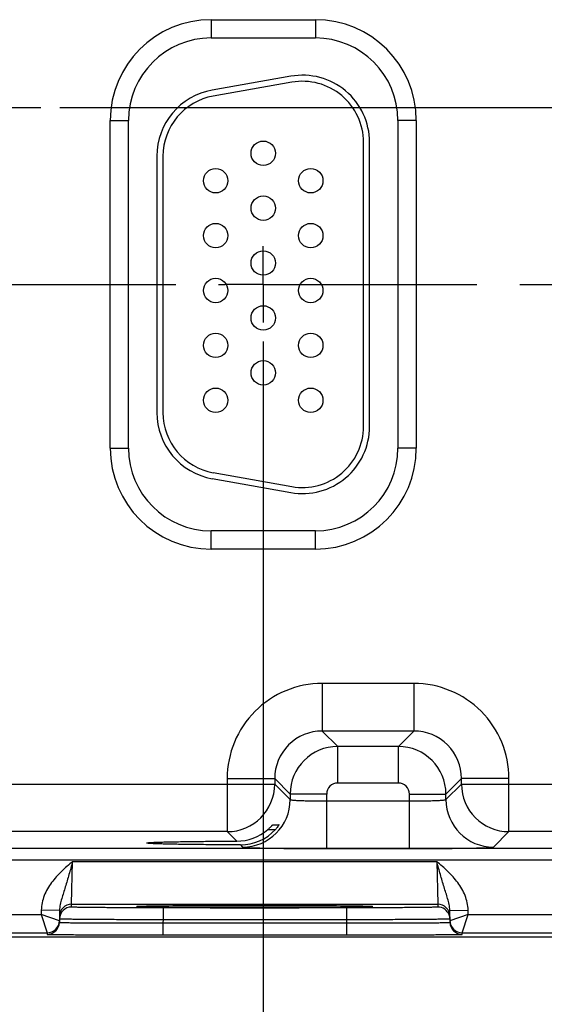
# Model space of a CAD drawing. Header units: inches. Extents: x 0 to 34, y 0 to 22.
# Tile 23 of 29: x 21.4 to 23.2, y 7.8 to 11. Entities that reach past the tile are written whole.
import ezdxf

# ---------------------------------------------------------------- set-up
doc = ezdxf.new("R2010")
doc.units = ezdxf.units.IN
doc.header["$LTSCALE"] = 1.87
doc.header["$MEASUREMENT"] = 0
doc.linetypes.add('CENTER', pattern=[0.6, 0.375, -0.075, 0.075, -0.075])
doc.layers.get('0').update_dxf_attribs({"linetype": 'CONTINUOUS'})
doc.layers.add('02___PRT_ALL_AXES', color=7, linetype='CONTINUOUS')
doc.layers.add('DIMENSIONS', color=7, linetype='CONTINUOUS')
doc.styles.get("Standard").update_dxf_attribs({"font": 'txt', "width": 0.8})
doc.dimstyles.new('DIMSTYLE_3', dxfattribs={"dimtxt": 0.125, "dimasz": 0.18, "dimexe": 0.125, "dimexo": 0.0625, "dimgap": 0.09, "dimtad": 0, "dimtih": 1, "dimtoh": 1, "dimlfac": 0.5, "dimzin": 4, "dimdsep": 46, "dimtxsty": 'STANDARD', "dimblk": '_FILLED', "dimblk1": '_FILLED', "dimblk2": '_FILLED', "dimcen": 0.09, "dimadec": 0, "dimazin": 0, "dimtp": 0.01, "dimtm": 0.01, "dimtfac": 1, "dimtofl": 0, "dimtmove": 0, "dimatfit": 3, "dimldrblk": '_FILLED', "dimfxl": 1, "dimtolj": 1, "dimtzin": 4, "dimarcsym": 0})

# ---------------------------------------------------------------- blocks, each defined once
blk = doc.blocks.new('*D37')
at = {"layer": 'DIMENSIONS', "color": 2, "linetype": 'CONTINUOUS'}
blk.add_line((22.2368, 9.9929), (22.2368, 7.3519), dxfattribs=at)
at = {"layer": 'DIMENSIONS', "color": 2, "linetype": 'CONTINUOUS', "insert": (22.1743, 7.2894), "char_height": 0.125, "width": 1.225, "attachment_point": 3, "rotation": 90, "line_spacing_factor": 0.9}
blk.add_mtext('6.79{\\Ftxt.shx;\\W1.000000;\\H0.125000; }[172.3]', dxfattribs=at)
blk = doc.blocks.new('_FILLED')
at = {"color": 0, "linetype": 'BYBLOCK'}
blk.add_solid([(0, 0), (-1, 0.174), (-1, -0.174)], dxfattribs=at)
blk = doc.blocks.new('*D38')
at = {"layer": 'DIMENSIONS', "color": 2, "linetype": 'CONTINUOUS'}
blk.add_line((24.3468, 9.9929), (24.3468, 7.3519), dxfattribs=at)
at = {"layer": 'DIMENSIONS', "color": 2, "linetype": 'CONTINUOUS', "insert": (24.2843, 7.2894), "char_height": 0.125, "width": 1.225, "attachment_point": 3, "rotation": 90, "line_spacing_factor": 0.9}
blk.add_mtext('7.84{\\Ftxt.shx;\\W1.000000;\\H0.125000; }[199.1]', dxfattribs=at)
blk = doc.blocks.new('*D40')
at = {"layer": 'DIMENSIONS', "color": 2, "linetype": 'CONTINUOUS'}
blk.add_line((21.5693, 10.7603), (26.5123, 10.7603), dxfattribs=at)
at = {"layer": 'DIMENSIONS', "color": 2, "linetype": 'CONTINUOUS', "insert": (26.5748, 10.8228), "char_height": 0.125, "width": 1.125, "attachment_point": 1, "line_spacing_factor": 0.9}
blk.add_mtext('1.36{\\Ftxt.shx;\\W1.000000;\\H0.125000; }[34.5]', dxfattribs=at)

msp = doc.modelspace()

# ---------------------------------------------------------------- linework, layer by layer
at = {"color": 7, "linetype": 'CONTINUOUS'}
for p, q in [((22.0658, 11.0485), (22.4078, 11.0485)), ((22.0658, 11.0485), (22.0658, 10.9885)), ((22.4078, 11.0485), (22.4078, 10.9885)), ((22.0658, 10.9885), (22.4078, 10.9885)), ((22.3276, 10.8631), (22.0696, 10.8176)), ((22.331, 10.8434), (22.073, 10.7979)), ((21.7347, 10.7174), (21.7947, 10.7174)), ((21.7347, 9.6434), (21.7347, 10.7174)), ((21.7947, 9.6434), (21.7947, 10.7174)), ((22.7388, 10.7174), (22.6788, 10.7174)), ((22.6788, 10.7174), (22.6788, 9.6434)), ((22.7388, 10.7174), (22.7388, 9.6434)), ((22.5658, 9.7144), (22.5658, 10.6464)), ((22.5858, 9.7144), (22.5858, 10.6464)), ((21.8878, 10.6009), (21.8878, 9.7599)), ((21.9078, 10.6009), (21.9078, 9.7599)), ((21.7347, 9.6434), (21.7947, 9.6434)), ((22.7388, 9.6434), (22.6788, 9.6434)), ((22.073, 9.563), (22.331, 9.5175)), ((22.0696, 9.5433), (22.3276, 9.4978)), ((22.4078, 9.3724), (22.0658, 9.3724)), ((22.0658, 9.3124), (22.0658, 9.3724)), ((22.4078, 9.3124), (22.4078, 9.3724)), ((22.4078, 9.3124), (22.0658, 9.3124)), ((22.7311, 8.8717), (22.4305, 8.8717)), ((22.4305, 8.8717), (22.4305, 8.7157)), ((22.7311, 8.8717), (22.7311, 8.7157)), ((22.7311, 8.7157), (22.4305, 8.7157)), ((22.4305, 8.7157), (22.4812, 8.665)), ((22.7311, 8.7157), (22.6804, 8.665)), ((22.6804, 8.665), (22.4812, 8.665)), ((22.4812, 8.545), (22.4812, 8.665)), ((22.6804, 8.545), (22.6804, 8.665)), ((22.1185, 8.5598), (22.2745, 8.5598)), ((22.1185, 8.5598), (22.1185, 8.3857)), ((22.2745, 8.5598), (22.3252, 8.509)), ((22.2745, 8.5598), (22.2745, 8.5417)), ((22.8871, 8.5598), (22.8363, 8.509)), ((23.043, 8.5598), (22.8871, 8.5598)), ((22.8871, 8.5417), (22.8871, 8.5598)), ((23.043, 8.3857), (23.043, 8.5598)), ((20.7771, 8.5417), (22.2745, 8.5417)), ((22.2745, 8.5417), (22.3252, 8.4909)), ((22.6804, 8.545), (22.4812, 8.545)), ((22.8363, 8.4909), (22.8871, 8.5417)), ((22.8871, 8.5417), (24.3845, 8.5417)), ((22.4452, 8.509), (22.3252, 8.509)), ((22.3252, 8.509), (22.3252, 8.4909)), ((22.4452, 8.3302), (22.4452, 8.509)), ((22.7163, 8.509), (22.8363, 8.509)), ((22.7163, 8.3302), (22.7163, 8.509)), ((22.8363, 8.4909), (22.8363, 8.509)), ((22.4452, 8.4862), (22.7163, 8.4862)), ((22.268, 8.4082), (22.2886, 8.4082)), ((22.2886, 8.4082), (22.2885, 8.4079)), ((22.1185, 8.3857), (20.933, 8.3857)), ((22.1185, 8.3857), (22.1497, 8.3545)), ((22.2519, 8.3927), (22.2766, 8.3927)), ((22.9923, 8.335), (23.043, 8.3857)), ((24.2285, 8.3857), (23.043, 8.3857)), ((22.162, 8.3423), (22.1693, 8.335)), ((25.2162, 8.3301), (17.1257, 8.3301)), ((22.4452, 8.3302), (22.7163, 8.3302)), ((25.2162, 8.2921), (17.1257, 8.2921)), ((21.6083, 8.1477), (21.6114, 8.2877)), ((21.6114, 8.2877), (22.8061, 8.2877)), ((22.8061, 8.2877), (22.8092, 8.1477)), ((21.6081, 8.1384), (21.6083, 8.1477)), ((21.6083, 8.1477), (22.8092, 8.1477)), ((21.828, 8.1401), (21.8296, 8.1401)), ((21.8418, 8.1406), (21.8287, 8.1401)), ((21.8296, 8.1401), (21.8317, 8.1402)), ((21.8317, 8.1402), (21.8342, 8.1403)), ((21.8342, 8.1403), (21.8387, 8.1405)), ((21.8387, 8.1405), (21.8462, 8.1406)), ((21.8462, 8.1406), (21.8579, 8.1409)), ((21.8579, 8.1409), (21.8757, 8.1412)), ((21.8757, 8.1412), (21.8982, 8.1415)), ((21.8982, 8.1415), (21.9268, 8.1418)), ((21.9268, 8.1418), (21.9642, 8.1421)), ((21.9642, 8.1421), (22.0025, 8.1423)), ((22.0025, 8.1423), (22.0477, 8.1425)), ((22.0477, 8.1425), (22.102, 8.1427)), ((22.102, 8.1427), (22.159, 8.1428)), ((22.159, 8.1428), (22.2116, 8.1428)), ((22.2116, 8.1428), (22.2691, 8.1428)), ((22.2691, 8.1428), (22.3209, 8.1427)), ((22.3209, 8.1427), (22.3675, 8.1425)), ((22.3675, 8.1425), (22.4151, 8.1423)), ((22.4151, 8.1423), (22.4557, 8.1421)), ((22.4557, 8.1421), (22.4902, 8.1418)), ((22.4902, 8.1418), (22.5192, 8.1415)), ((22.5192, 8.1415), (22.5429, 8.1412)), ((22.5429, 8.1412), (22.5616, 8.1409)), ((22.5616, 8.1409), (22.5722, 8.1406)), ((22.5722, 8.1406), (22.5789, 8.1405)), ((22.5889, 8.1401), (22.5758, 8.1405)), ((22.5789, 8.1405), (22.5831, 8.1403)), ((22.5831, 8.1403), (22.5854, 8.1402)), ((22.5854, 8.1402), (22.5874, 8.1402)), ((22.5874, 8.1402), (22.589, 8.1401)), ((22.8092, 8.1477), (22.8094, 8.1384)), ((20.7992, 8.1139), (21.5084, 8.1139)), ((21.5086, 8.1282), (21.5084, 8.1139)), ((21.5084, 8.1139), (21.528, 8.0539)), ((21.568, 8.0932), (21.5084, 8.1139)), ((21.5686, 8.1272), (21.5086, 8.1282)), ((21.5686, 8.1272), (21.5679, 8.0882)), ((22.5095, 8.1358), (21.908, 8.1358)), ((21.908, 8.1358), (21.908, 8.0965)), ((22.5095, 8.1358), (22.5095, 8.0965)), ((22.8489, 8.1272), (22.9089, 8.1282)), ((22.8496, 8.0882), (22.8489, 8.1272)), ((22.9092, 8.1139), (22.8495, 8.0932)), ((22.8895, 8.0539), (22.9092, 8.1139)), ((22.9092, 8.1139), (22.9089, 8.1282)), ((22.9092, 8.1139), (23.6184, 8.1139)), ((21.908, 8.0965), (21.9079, 8.0865)), ((21.9079, 8.0865), (22.5097, 8.0865)), ((21.9079, 8.0865), (21.9079, 8.0472)), ((22.5095, 8.0965), (21.908, 8.0965)), ((22.5095, 8.0965), (22.5097, 8.0865)), ((22.5097, 8.0865), (22.5097, 8.0472)), ((20.7795, 8.0539), (21.528, 8.0539)), ((21.528, 8.0539), (21.5279, 8.0489)), ((21.9079, 8.0472), (22.5097, 8.0472)), ((22.8895, 8.0539), (23.638, 8.0539)), ((22.8896, 8.0489), (22.8895, 8.0539)), ((25.6248, 8.0394), (16.5909, 8.0394))]:
    msp.add_line(p, q, dxfattribs=at)
for points in [[(21.8258, 8.1399), (21.826, 8.1399), (21.8263, 8.14), (21.8267, 8.14), (21.8273, 8.14), (21.828, 8.1401)], [(22.589, 8.1401), (22.5903, 8.14), (22.5908, 8.14), (22.5912, 8.14), (22.5915, 8.1399), (22.5917, 8.1399)]]:
    msp.add_lwpolyline(points, dxfattribs=at)
for centre in [(22.2368, 10.6104), (22.0808, 10.5204), (22.3928, 10.5204), (22.2368, 10.4304), (22.0808, 10.3404), (22.3928, 10.3404), (22.2368, 10.2504), (22.0808, 10.1604), (22.3928, 10.1604), (22.2368, 10.0704), (22.0808, 9.9804), (22.3928, 9.9804), (22.2368, 9.8904), (22.0808, 9.8004), (22.3928, 9.8004)]:
    msp.add_circle(centre, 0.04, dxfattribs=at)
for centre, radius, start, end in [((22.0658, 10.7174), 0.3311, 90, 180), ((22.4078, 10.7174), 0.3311, 0, 90), ((22.0658, 10.7174), 0.2711, 90, 180), ((22.4078, 10.7174), 0.2711, 0, 90), ((22.3658, 10.6464), 0.22, 0, 100), ((22.1078, 10.6009), 0.22, 100, 180), ((22.3658, 10.6464), 0.2, 0, 100), ((22.1078, 10.6009), 0.2, 100, 180), ((22.1078, 9.7599), 0.22, 180, 260), ((22.1078, 9.7599), 0.2, 180, 260), ((22.3658, 9.7144), 0.22, 260, 360), ((22.3658, 9.7144), 0.2, 260, 360), ((22.0658, 9.6434), 0.3311, 180, 270), ((22.0658, 9.6434), 0.2711, 180, 270), ((22.4078, 9.6434), 0.3311, 270, 360), ((22.4078, 9.6434), 0.2711, 270, 360), ((22.4304, 8.5598), 0.3119, 89.9965, 180.0035), ((22.7311, 8.5598), 0.3119, 359.9965, 90.0035), ((22.4304, 8.5598), 0.1559, 89.9716, 180.0283), ((22.7312, 8.5598), 0.1559, 359.9716, 90.0283), ((22.4812, 8.509), 0.156, 90.0146, 179.9846), ((22.6803, 8.509), 0.156, 0.0146, 89.9846), ((22.1185, 8.5417), 0.156, 270.021, 359.979), ((22.4812, 8.509), 0.036, 89.9966, 180.0034), ((22.6804, 8.509), 0.036, 359.9966, 90.0034), ((23.0431, 8.5417), 0.156, 180.021, 269.979), ((22.1692, 8.491), 0.156, 270.0209, 359.9791), ((22.9923, 8.491), 0.156, 180.0209, 269.9791), ((22.1492, 8.5118), 0.1572, 270.1941, 310.7845), ((22.1624, 8.497), 0.1547, 269.8484, 317.6118), ((21.6081, 8.0984), 0.04, 89.9992, 178.9986), ((21.6083, 8.1077), 0.04, 89.9992, 178.9986), ((22.8092, 8.1077), 0.04, 1.0014, 90.0008), ((22.8094, 8.0984), 0.04, 20.7796, 90.0003), ((22.8091, 8.0983), 0.0403, 1.0723, 20.7062), ((21.5279, 8.0889), 0.04, 270.0001, 358.9994), ((21.528, 8.0939), 0.04, 270.0018, 358.9994), ((21.528, 8.0939), 0.0401, 351.8218, 358.9914), ((22.8896, 8.0939), 0.0401, 181.0086, 188.1788), ((22.8895, 8.0939), 0.04, 181.0006, 269.9999), ((22.8896, 8.0889), 0.04, 181.0006, 269.9999)]:
    msp.add_arc(centre, radius, start, end, dxfattribs=at)
for points, knots in [([(22.3252, 8.4909), (22.3253, 8.4908), (22.3255, 8.4906), (22.3261, 8.4904), (22.3269, 8.4902), (22.3285, 8.4899), (22.3312, 8.4895), (22.3353, 8.4891), (22.3404, 8.4887), (22.3465, 8.4883), (22.3535, 8.4879), (22.3614, 8.4876), (22.37, 8.4873), (22.3829, 8.4869), (22.4003, 8.4865), (22.4223, 8.4863), (22.4375, 8.4862), (22.4452, 8.4862)], [0, 0, 0, 0, 0.0028, 0.007571, 0.014536, 0.023747, 0.048912, 0.082937, 0.125539, 0.176337, 0.234865, 0.300581, 0.372872, 0.451063, 0.622161, 0.807461, 1, 1, 1, 1]), ([(22.7163, 8.4862), (22.7241, 8.4862), (22.7392, 8.4863), (22.7612, 8.4865), (22.7787, 8.4869), (22.7915, 8.4873), (22.8002, 8.4876), (22.8081, 8.4879), (22.8151, 8.4883), (22.8212, 8.4887), (22.8263, 8.4891), (22.8303, 8.4895), (22.833, 8.4899), (22.8347, 8.4902), (22.8355, 8.4904), (22.836, 8.4906), (22.8363, 8.4908), (22.8363, 8.4909)], [0, 0, 0, 0, 0.192539, 0.377839, 0.548937, 0.627128, 0.699419, 0.765135, 0.823663, 0.874461, 0.917063, 0.951088, 0.976253, 0.985464, 0.992429, 0.9972, 1, 1, 1, 1]), ([(22.2519, 8.3927), (22.2529, 8.3935), (22.2548, 8.3952), (22.2576, 8.3978), (22.2601, 8.4002), (22.2625, 8.4026), (22.2642, 8.4044), (22.2655, 8.4057), (22.2663, 8.4065), (22.2669, 8.4072), (22.2674, 8.4076), (22.2677, 8.4079), (22.2678, 8.408), (22.2679, 8.4081), (22.268, 8.4082), (22.268, 8.4082)], [0, 0, 0, 0, 0.173344, 0.342239, 0.503511, 0.653218, 0.785993, 0.843867, 0.89463, 0.937022, 0.969653, 0.981851, 0.991063, 0.997138, 1, 1, 1, 1]), ([(22.2885, 8.4079), (22.2884, 8.4077), (22.2879, 8.4069), (22.2866, 8.405), (22.2842, 8.4017), (22.2808, 8.3974), (22.2781, 8.3943), (22.2766, 8.3927)], [0, 0, 0, 0, 0.049958, 0.132106, 0.368481, 0.667625, 1, 1, 1, 1]), ([(21.8544, 8.3484), (21.8544, 8.3485), (21.8545, 8.3486), (21.855, 8.3488), (21.856, 8.349), (21.8577, 8.3493), (21.8601, 8.3495), (21.8631, 8.3498), (21.8669, 8.3501), (21.8712, 8.3503), (21.8783, 8.3507), (21.8888, 8.3511), (21.9032, 8.3516), (21.9199, 8.352), (21.9389, 8.3524), (21.9599, 8.3528), (21.9828, 8.3532), (22.0075, 8.3535), (22.0433, 8.3539), (22.0909, 8.3543), (22.1297, 8.3545), (22.1497, 8.3545)], [0, 0, 0, 0, 0.000546, 0.001529, 0.005113, 0.010953, 0.019064, 0.029439, 0.042054, 0.056878, 0.073883, 0.114342, 0.163161, 0.219936, 0.284205, 0.355522, 0.433341, 0.517028, 0.605954, 0.796805, 1, 1, 1, 1]), ([(22.162, 8.3423), (22.1413, 8.3423), (22.1011, 8.3425), (22.0517, 8.3429), (22.0145, 8.3432), (21.9887, 8.3436), (21.9648, 8.3439), (21.9428, 8.3443), (21.923, 8.3447), (21.9055, 8.3452), (21.8904, 8.3457), (21.8794, 8.3461), (21.872, 8.3465), (21.8674, 8.3468), (21.8635, 8.347), (21.8603, 8.3473), (21.8578, 8.3475), (21.8561, 8.3478), (21.855, 8.348), (21.8545, 8.3482), (21.8544, 8.3484), (21.8544, 8.3484)], [0, 0, 0, 0, 0.201687, 0.391972, 0.480885, 0.564696, 0.642724, 0.714312, 0.778901, 0.835998, 0.885101, 0.925812, 0.942932, 0.957853, 0.97054, 0.980957, 0.989089, 0.994929, 0.998498, 0.999468, 1, 1, 1, 1]), ([(22.1693, 8.335), (22.1693, 8.3349), (22.1695, 8.3348), (22.1701, 8.3347), (22.1712, 8.3345), (22.1731, 8.3342), (22.1756, 8.334), (22.1787, 8.3338), (22.1825, 8.3336), (22.1869, 8.3334), (22.1939, 8.3331), (22.2042, 8.3327), (22.2181, 8.3323), (22.2343, 8.3319), (22.2524, 8.3316), (22.2723, 8.3313), (22.2939, 8.331), (22.3168, 8.3308), (22.3497, 8.3305), (22.3926, 8.3303), (22.4275, 8.3302), (22.4452, 8.3302)], [0, 0, 0, 0, 0.000833, 0.002206, 0.006659, 0.013424, 0.022497, 0.033865, 0.047502, 0.063379, 0.081459, 0.124054, 0.174892, 0.233496, 0.299314, 0.37173, 0.450061, 0.533571, 0.621474, 0.807113, 1, 1, 1, 1]), ([(22.7163, 8.3302), (22.7341, 8.3302), (22.7689, 8.3303), (22.8119, 8.3305), (22.8447, 8.3308), (22.8677, 8.331), (22.8893, 8.3313), (22.9092, 8.3316), (22.9273, 8.3319), (22.9434, 8.3323), (22.9574, 8.3327), (22.9677, 8.3331), (22.9747, 8.3334), (22.9791, 8.3336), (22.9828, 8.3338), (22.986, 8.334), (22.9885, 8.3342), (22.9903, 8.3345), (22.9915, 8.3347), (22.992, 8.3348), (22.9922, 8.3349), (22.9923, 8.335)], [0, 0, 0, 0, 0.192887, 0.378526, 0.466429, 0.549939, 0.62827, 0.700686, 0.766504, 0.825108, 0.875946, 0.918541, 0.936621, 0.952498, 0.966135, 0.977503, 0.986576, 0.993341, 0.997794, 0.999167, 1, 1, 1, 1]), ([(21.6114, 8.2877), (21.5991, 8.2771), (21.5744, 8.2557), (21.5465, 8.2256), (21.5285, 8.1984), (21.5178, 8.1762), (21.5107, 8.1527), (21.5088, 8.1364), (21.5086, 8.1282)], [0, 0, 0, 0, 0.250107, 0.500012, 0.625054, 0.750068, 0.87505, 1, 1, 1, 1]), ([(21.6114, 8.2877), (21.6095, 8.2806), (21.6055, 8.2663), (21.5978, 8.2384), (21.5897, 8.2114), (21.5814, 8.1852), (21.5756, 8.1662), (21.5705, 8.147), (21.5687, 8.1339), (21.5686, 8.1272)], [0, 0, 0, 0, 0.134218, 0.266709, 0.521449, 0.642959, 0.761737, 0.879896, 1, 1, 1, 1]), ([(22.9089, 8.1282), (22.9088, 8.1364), (22.9069, 8.1527), (22.8997, 8.1762), (22.889, 8.1984), (22.871, 8.2256), (22.8432, 8.2557), (22.8185, 8.2771), (22.8061, 8.2877)], [0, 0, 0, 0, 0.12495, 0.249932, 0.374946, 0.499988, 0.749893, 1, 1, 1, 1]), ([(22.8489, 8.1272), (22.8488, 8.1339), (22.847, 8.147), (22.842, 8.1662), (22.8361, 8.1852), (22.8278, 8.2114), (22.8198, 8.2384), (22.812, 8.2663), (22.8081, 8.2806), (22.8061, 8.2877)], [0, 0, 0, 0, 0.120104, 0.238263, 0.357041, 0.478551, 0.733291, 0.865782, 1, 1, 1, 1]), ([(21.908, 8.1358), (21.8885, 8.1358), (21.8503, 8.1358), (21.8031, 8.1359), (21.7671, 8.1361), (21.7419, 8.1362), (21.7184, 8.1364), (21.6966, 8.1365), (21.6769, 8.1367), (21.6594, 8.1369), (21.6463, 8.1371), (21.6371, 8.1373), (21.6312, 8.1374), (21.6259, 8.1375), (21.6213, 8.1376), (21.6173, 8.1377), (21.6141, 8.1379), (21.6119, 8.138), (21.6104, 8.1381), (21.6096, 8.1381), (21.609, 8.1382), (21.6085, 8.1382), (21.6083, 8.1383), (21.6081, 8.1384), (21.6081, 8.1384)], [0, 0, 0, 0, 0.195093, 0.382688, 0.4714, 0.555569, 0.634386, 0.70709, 0.77298, 0.831424, 0.881858, 0.903917, 0.923799, 0.941455, 0.956844, 0.969929, 0.980679, 0.989069, 0.992374, 0.995082, 0.997194, 0.998709, 0.999633, 1, 1, 1, 1]), ([(21.8287, 8.1401), (21.8277, 8.1401), (21.8261, 8.14), (21.8243, 8.1399), (21.8232, 8.1398), (21.8224, 8.1397), (21.8218, 8.1396), (21.8215, 8.1396), (21.8213, 8.1395), (21.8213, 8.1395)], [0, 0, 0, 0, 0.434014, 0.60498, 0.745139, 0.854442, 0.932943, 0.980898, 1, 1, 1, 1]), ([(21.8213, 8.1395), (21.8213, 8.1394), (21.8215, 8.1394), (21.8218, 8.1393), (21.8224, 8.1392), (21.8232, 8.1391), (21.8242, 8.139), (21.8261, 8.1389), (21.8276, 8.1389), (21.8286, 8.1388)], [0, 0, 0, 0, 0.019133, 0.067065, 0.145526, 0.254795, 0.394938, 0.565909, 1, 1, 1, 1]), ([(21.8286, 8.1388), (21.8348, 8.1385), (21.8506, 8.1381), (21.8795, 8.1377), (21.918, 8.1372), (21.9652, 8.1368), (22.0195, 8.1365), (22.1015, 8.1362), (22.2088, 8.136), (22.316, 8.1362), (22.3981, 8.1365), (22.4524, 8.1368), (22.4995, 8.1372), (22.5381, 8.1377), (22.5669, 8.1381), (22.5828, 8.1385), (22.5889, 8.1388)], [0, 0, 0, 0, 0.024286, 0.062595, 0.113812, 0.176419, 0.248572, 0.328145, 0.500002, 0.671859, 0.751431, 0.823584, 0.88619, 0.937406, 0.975714, 1, 1, 1, 1]), ([(22.5758, 8.1405), (22.5679, 8.1408), (22.5494, 8.1411), (22.5024, 8.1417), (22.4275, 8.1423), (22.3237, 8.1428), (22.2089, 8.1429), (22.0941, 8.1428), (21.9903, 8.1423), (21.9153, 8.1417), (21.8682, 8.1411), (21.8497, 8.1408), (21.8418, 8.1406)], [0, 0, 0, 0, 0.032236, 0.075768, 0.192263, 0.338305, 0.499876, 0.661464, 0.807557, 0.924131, 0.967712, 1, 1, 1, 1]), ([(22.8094, 8.1384), (22.8094, 8.1384), (22.8092, 8.1383), (22.809, 8.1382), (22.8085, 8.1382), (22.8079, 8.1381), (22.8071, 8.1381), (22.8057, 8.138), (22.8034, 8.1379), (22.8002, 8.1377), (22.7963, 8.1376), (22.7917, 8.1375), (22.7864, 8.1374), (22.7804, 8.1373), (22.7712, 8.1371), (22.7581, 8.1369), (22.7406, 8.1367), (22.7209, 8.1365), (22.6992, 8.1364), (22.6756, 8.1362), (22.6504, 8.1361), (22.6144, 8.1359), (22.5673, 8.1358), (22.529, 8.1358), (22.5095, 8.1358)], [0, 0, 0, 0, 0.000367, 0.001291, 0.002806, 0.004918, 0.007626, 0.010931, 0.019321, 0.030071, 0.043156, 0.058545, 0.076201, 0.096083, 0.118142, 0.168576, 0.22702, 0.29291, 0.365614, 0.444431, 0.5286, 0.617312, 0.804907, 1, 1, 1, 1]), ([(22.5962, 8.1395), (22.5962, 8.1395), (22.596, 8.1396), (22.5957, 8.1396), (22.5951, 8.1397), (22.5943, 8.1398), (22.5933, 8.1399), (22.5915, 8.14), (22.59, 8.1401), (22.5889, 8.1401)], [0, 0, 0, 0, 0.01914, 0.067086, 0.145565, 0.254848, 0.394999, 0.565968, 1, 1, 1, 1]), ([(22.5889, 8.1388), (22.59, 8.1389), (22.5915, 8.1389), (22.5933, 8.139), (22.5943, 8.1391), (22.5951, 8.1392), (22.5957, 8.1393), (22.596, 8.1394), (22.5962, 8.1394), (22.5962, 8.1395)], [0, 0, 0, 0, 0.434093, 0.605065, 0.745208, 0.854475, 0.932936, 0.980866, 1, 1, 1, 1]), ([(21.5679, 8.0882), (21.5679, 8.0882), (21.5681, 8.0881), (21.5684, 8.0881), (21.5689, 8.088), (21.5696, 8.088), (21.5706, 8.0879), (21.5717, 8.0878), (21.573, 8.0878), (21.5752, 8.0877), (21.5784, 8.0876), (21.5828, 8.0875), (21.5881, 8.0874), (21.594, 8.0873), (21.6008, 8.0872), (21.6113, 8.0871), (21.6261, 8.087), (21.6459, 8.0868), (21.6682, 8.0867), (21.6929, 8.0866), (21.7196, 8.0865), (21.7481, 8.0865), (21.789, 8.0864), (21.8424, 8.0864), (21.8858, 8.0865), (21.9079, 8.0865)], [0, 0, 0, 0, 0.000343, 0.001258, 0.002769, 0.004877, 0.007583, 0.010885, 0.014783, 0.019273, 0.030023, 0.043107, 0.058497, 0.076154, 0.096037, 0.118098, 0.168537, 0.226986, 0.292882, 0.365592, 0.444414, 0.528588, 0.617304, 0.804905, 1, 1, 1, 1]), ([(21.908, 8.0965), (21.8859, 8.0965), (21.8426, 8.0966), (21.7891, 8.0968), (21.7483, 8.097), (21.7198, 8.0972), (21.6931, 8.0973), (21.6684, 8.0975), (21.6461, 8.0977), (21.6263, 8.0979), (21.6115, 8.0981), (21.601, 8.0982), (21.5942, 8.0983), (21.5882, 8.0984), (21.583, 8.0985), (21.5786, 8.0986), (21.5754, 8.0987), (21.5732, 8.0987), (21.5719, 8.0988), (21.5708, 8.0988), (21.5698, 8.0989), (21.5691, 8.0989), (21.5686, 8.099), (21.5683, 8.099), (21.5681, 8.0991), (21.5681, 8.0991)], [0, 0, 0, 0, 0.195105, 0.382709, 0.471426, 0.555601, 0.634423, 0.707133, 0.773029, 0.831479, 0.881919, 0.90398, 0.923864, 0.941522, 0.956913, 0.969998, 0.980748, 0.985238, 0.989136, 0.992438, 0.995144, 0.997251, 0.998759, 0.99967, 1, 1, 1, 1]), ([(22.8494, 8.0991), (22.8494, 8.0991), (22.8492, 8.099), (22.8489, 8.099), (22.8484, 8.0989), (22.8477, 8.0989), (22.8468, 8.0988), (22.8457, 8.0988), (22.8443, 8.0987), (22.8422, 8.0987), (22.839, 8.0986), (22.8345, 8.0985), (22.8293, 8.0984), (22.8233, 8.0983), (22.8165, 8.0982), (22.8061, 8.0981), (22.7912, 8.0979), (22.7714, 8.0977), (22.7491, 8.0975), (22.7245, 8.0973), (22.6978, 8.0972), (22.6692, 8.097), (22.6284, 8.0968), (22.575, 8.0966), (22.5316, 8.0965), (22.5095, 8.0965)], [0, 0, 0, 0, 0.00033, 0.001241, 0.002749, 0.004856, 0.007562, 0.010864, 0.014762, 0.019252, 0.030002, 0.043087, 0.058477, 0.076135, 0.096019, 0.118081, 0.168521, 0.22697, 0.292867, 0.365576, 0.444398, 0.528573, 0.61729, 0.804895, 1, 1, 1, 1]), ([(22.5097, 8.0865), (22.5318, 8.0865), (22.5751, 8.0864), (22.6286, 8.0864), (22.6694, 8.0865), (22.6979, 8.0865), (22.7246, 8.0866), (22.7493, 8.0867), (22.7716, 8.0868), (22.7914, 8.087), (22.8063, 8.0871), (22.8167, 8.0872), (22.8235, 8.0873), (22.8295, 8.0874), (22.8347, 8.0875), (22.8392, 8.0876), (22.8424, 8.0877), (22.8445, 8.0878), (22.8459, 8.0878), (22.847, 8.0879), (22.8479, 8.088), (22.8486, 8.088), (22.8491, 8.0881), (22.8494, 8.0881), (22.8496, 8.0882), (22.8496, 8.0882)], [0, 0, 0, 0, 0.195095, 0.382696, 0.471412, 0.555586, 0.634408, 0.707117, 0.773014, 0.831463, 0.881902, 0.903963, 0.923846, 0.941503, 0.956893, 0.969977, 0.980727, 0.985217, 0.989115, 0.992417, 0.995123, 0.997231, 0.998742, 0.999657, 1, 1, 1, 1]), ([(21.5279, 8.0489), (21.5279, 8.0489), (21.528, 8.0489), (21.5281, 8.0488), (21.5282, 8.0488), (21.5285, 8.0488), (21.5291, 8.0488), (21.5298, 8.0487), (21.5309, 8.0487), (21.5321, 8.0486), (21.5336, 8.0486), (21.536, 8.0485), (21.5396, 8.0485), (21.5446, 8.0484), (21.5504, 8.0483), (21.5571, 8.0482), (21.5647, 8.0482), (21.5764, 8.0481), (21.593, 8.048), (21.6151, 8.0478), (21.6401, 8.0477), (21.6676, 8.0476), (21.6974, 8.0475), (21.7293, 8.0474), (21.7629, 8.0474), (21.7979, 8.0473), (21.8464, 8.0472), (21.8832, 8.0472), (21.9079, 8.0472)], [0, 0, 0, 0, 0.000092, 0.000323, 0.000702, 0.001231, 0.002737, 0.004843, 0.007547, 0.010849, 0.014746, 0.019237, 0.029987, 0.043072, 0.058464, 0.076123, 0.096008, 0.118071, 0.168514, 0.226966, 0.292866, 0.365578, 0.444402, 0.528578, 0.617296, 0.7097, 0.8049, 1, 1, 1, 1]), ([(22.5097, 8.0472), (22.5344, 8.0472), (22.5711, 8.0472), (22.6196, 8.0473), (22.6546, 8.0474), (22.6882, 8.0474), (22.7201, 8.0475), (22.7499, 8.0476), (22.7775, 8.0477), (22.8024, 8.0478), (22.8246, 8.048), (22.8412, 8.0481), (22.8529, 8.0482), (22.8604, 8.0482), (22.8671, 8.0483), (22.8729, 8.0484), (22.8779, 8.0485), (22.8815, 8.0485), (22.8839, 8.0486), (22.8854, 8.0486), (22.8867, 8.0487), (22.8877, 8.0487), (22.8885, 8.0488), (22.889, 8.0488), (22.8893, 8.0488), (22.8895, 8.0488), (22.8895, 8.0489), (22.8896, 8.0489), (22.8896, 8.0489)], [0, 0, 0, 0, 0.1951, 0.2903, 0.382704, 0.471422, 0.555598, 0.634422, 0.707134, 0.773034, 0.831486, 0.881929, 0.903992, 0.923877, 0.941536, 0.956928, 0.970013, 0.980763, 0.985254, 0.989151, 0.992453, 0.995157, 0.997263, 0.998769, 0.999298, 0.999677, 0.999908, 1, 1, 1, 1])]:
    msp.add_open_spline(points, degree=3, knots=knots, dxfattribs=at)
at = {"layer": '02___PRT_ALL_AXES', "color": 7, "linetype": 'CENTER'}
for p, q in [((21.1818, 10.7603), (21.5068, 10.7603)), ((22.2368, 10.1804), (22.2368, 10.3054)), ((20.1268, 10.1804), (22.1118, 10.1804)), ((22.2368, 10.1804), (22.1118, 10.1804)), ((22.2368, 10.1804), (24.2218, 10.1804)), ((22.2368, 10.1804), (22.2368, 10.0554))]:
    msp.add_line(p, q, dxfattribs=at)

# ---------------------------------------------------------------- dimensions: what is measured, and where the dimension line sits
at = {"layer": 'DIMENSIONS', "color": 2, "linetype": 'CONTINUOUS'}
for feature_location, offset, dtype, origin, picture, middle in [((21.5693, 10.7603), (4.943, 0), 0, (21.5068, 8.0401), '*D40', (27.1373, 10.7603)), ((22.2368, 9.9929), (0, -2.641), 1, (8.6667, 10.0554), '*D37', (22.2368, 6.6769)), ((24.3468, 9.9929), (0, -2.641), 1, (8.6667, 10.0554), '*D38', (24.3468, 6.6769))]:
    dim = msp.add_ordinate_dim(feature_location=feature_location, offset=offset, dtype=dtype, origin=origin, dimstyle='DIMSTYLE_3', override={"dimtad": 1, "dimtih": 0, "dimtoh": 0}, dxfattribs=at)
    dim.commit()
    dim.dimension.update_dxf_attribs({"geometry": picture, "text_midpoint": middle})

doc.saveas('drawing.dxf')
